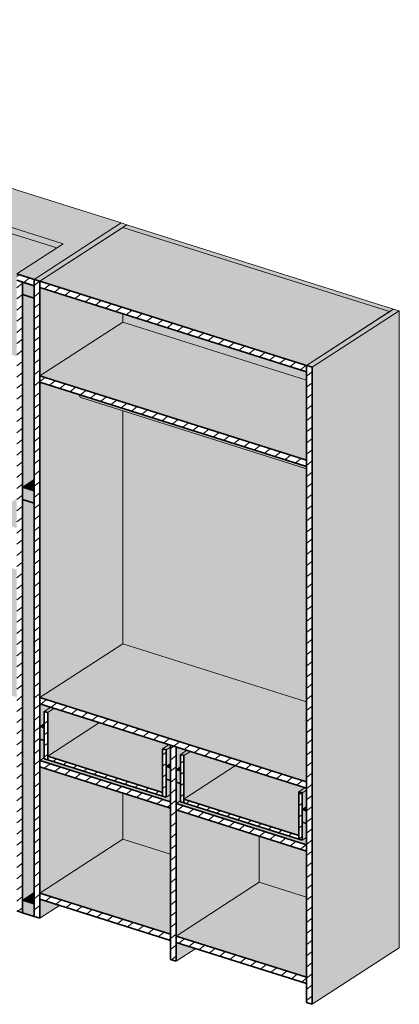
# Model space of a CAD drawing. Header units: centimetres. Extents: x 11682 to 15279, y -243 to 11866.
# Tile 11 of 13: x 14041 to 14149, y 1823 to 2101. Entities that reach past the tile are written whole.
import ezdxf

# ---------------------------------------------------------------- set-up
doc = ezdxf.new("R2010")
doc.units = ezdxf.units.CM
doc.layers.add('A-GENM', color=13, linetype='Continuous', lineweight=18)
pattern_1 = [(37.662, (124843.323, 63795.087), (-1.449587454, 2.034158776), [])]

# ---------------------------------------------------------------- blocks, each defined once
blk = doc.blocks.new('FURN_Sp_Lozko 2-02Nrozk - E25-LZ-01-10197810-E25-LZ-02 Copy 1')
at = {"layer": 'A-GENM'}
for points in [[(16542.01, 2028.03), (16566.63, 2043.99), (16384.59, 2101.47), (16359.97, 2085.51), (16376.37, 2080.33), (16389.54, 2088.87), (16550.27, 2038.13), (16537.09, 2029.59), (16540.59, 2028.49)], [(16548.42, 2036.93), (16550.27, 2038.13), (16389.54, 2088.87), (16389.54, 2087.09), (16547.62, 2037.18)], [(16543.65, 2027.52), (16568.27, 2043.47), (16566.63, 2043.99), (16542.01, 2028.03)], [(16619.1, 2003.7), (16642.57, 2018.91), (16567.13, 2042.73), (16543.65, 2027.52), (16584.84, 2014.51)], [(16642.57, 2018.91), (16643.72, 2019.65), (16568.27, 2043.47), (16567.13, 2042.73), (16641.86, 2019.14)], [(16620.74, 2003.18), (16645.36, 2019.14), (16643.72, 2019.65), (16619.1, 2003.7)], [(16620.74, 1823.03), (16645.36, 1838.99), (16645.36, 2019.14), (16620.74, 2003.18), (16620.74, 1838.76)], [(16619.1, 1976.94), (16619.1, 1999.57), (16567.13, 2015.98), (16543.65, 2000.76), (16619.08, 1976.95)], [(16619.1, 1974.48), (16619.08, 1975.17), (16554.83, 1995.45), (16554.85, 1995.19), (16554.94, 1994.92), (16555.08, 1994.73), (16555.25, 1994.64), (16619.08, 1974.49)], [(16542.01, 1968.28), (16542.01, 1971.44), (16538.73, 1969.32)], [(16619.1, 1885.98), (16619.1, 1908.6), (16567.13, 1925.01), (16543.65, 1909.8), (16596.91, 1892.98)], [(16545.87, 1893.22), (16560.49, 1902.7), (16547.72, 1906.73), (16545.87, 1905.53), (16545.87, 1893.39)], [(16544.88, 1901.18), (16544.88, 1902.37), (16543.65, 1901.57)], [(16578.34, 1882.97), (16578.34, 1895.28), (16580.19, 1896.48), (16560.49, 1902.7), (16545.87, 1893.22), (16567.72, 1886.32)], [(16584.41, 1881.05), (16599.03, 1890.53), (16586.26, 1894.56), (16584.41, 1893.36), (16584.41, 1881.23)], [(16580.56, 1880.31), (16580.56, 1882.39), (16579.33, 1881.59), (16544.88, 1892.46), (16544.88, 1892.76), (16543.65, 1891.96), (16579.33, 1880.7)], [(16580.56, 1889.92), (16580.56, 1891.11), (16579.33, 1890.31)], [(16583.43, 1889.02), (16583.43, 1890.2), (16582.2, 1889.4)], [(16616.88, 1870.8), (16616.88, 1883.11), (16618.73, 1884.31), (16599.03, 1890.53), (16584.41, 1881.05), (16605.67, 1874.34)], [(16619.1, 1868.14), (16619.1, 1870.22), (16617.87, 1869.42), (16583.43, 1880.29), (16583.43, 1880.59), (16582.2, 1879.79), (16617.87, 1868.53)], [(16619.1, 1877.75), (16619.1, 1878.94), (16617.87, 1878.14)], [(16580.56, 1842.85), (16580.56, 1865.48), (16567.13, 1869.72), (16543.65, 1854.5), (16568.27, 1846.73)], [(16619.1, 1830.68), (16619.1, 1853.31), (16605.67, 1857.55), (16582.2, 1842.33), (16605.67, 1834.92)], [(16542.01, 1851.45), (16542.01, 1854.62), (16538.73, 1852.49), (16539.95, 1852.1)]]:
    blk.add_hatch(color=256, dxfattribs=at).paths.add_polyline_path(points)
h = blk.add_hatch(color=256, dxfattribs=at)
h.paths.add_polyline_path([(16537.09, 1909.91), (16537.09, 1945.97), (16390, 1992.41), (16390, 1954), (16392.36, 1955.53), (16392.51, 1955.56), (16533.81, 1910.95)])
h.paths.add_polyline_path([(16537.09, 1957.68), (16537.09, 1966.07), (16535.45, 1965), (16390, 2010.93), (16390, 2004.12), (16520.46, 1962.93)])
h.paths.add_polyline_path([(16537.09, 2006.23), (16537.09, 2029.59), (16548.42, 2036.93), (16390, 2086.94), (16390, 2050.32), (16392.36, 2051.84), (16392.51, 2051.88), (16519.42, 2011.81)])
h = blk.add_hatch(dxfattribs=at)
h.set_pattern_fill('FP_5', color=256, style=0, pattern_type=2)
h.set_pattern_definition(pattern_1)
h.paths.add_polyline_path([(16542.01, 2026.25), (16542.01, 2028.03), (16537.09, 2029.59), (16537.09, 2027.8), (16541.8, 2026.32)])
h.paths.add_polyline_path([(16376.37, 2078.55), (16376.37, 2080.33), (16359.97, 2085.51), (16359.97, 2083.73), (16376.19, 2078.61)])
h = blk.add_hatch(dxfattribs=at)
h.set_pattern_fill('FP_5', color=256, style=0, pattern_type=2)
h.set_pattern_definition(pattern_1)
h.paths.add_polyline_path([(16538.73, 1848.92), (16538.73, 2027.29), (16537.09, 2027.8), (16537.09, 1849.44)])
h = blk.add_hatch(color=256, dxfattribs=at)
h.paths.add_polyline_path([(16542.01, 1847.89), (16542.01, 1851.45), (16538.73, 1852.49), (16538.73, 1848.92)])
h.paths.add_polyline_path([(16542.01, 1964.71), (16542.01, 1968.28), (16538.73, 1969.32), (16538.73, 1965.75)])
h.paths.add_polyline_path([(16542.01, 2022.68), (16542.01, 2026.25), (16538.73, 2027.29), (16538.73, 2023.72)])
h = blk.add_hatch(dxfattribs=at)
h.set_pattern_fill('FP_5', color=256, style=0, pattern_type=2)
h.set_pattern_definition(pattern_1)
h.paths.add_polyline_path([(16543.65, 1847.37), (16543.65, 2027.52), (16542.01, 2028.03), (16542.01, 1847.89)])
h = blk.add_hatch(dxfattribs=at)
h.set_pattern_fill('FP_5', color=256, style=0, pattern_type=2)
h.set_pattern_definition(pattern_1)
h.paths.add_polyline_path([(16619.1, 2001.91), (16619.1, 2003.7), (16543.65, 2027.52), (16543.65, 2025.73), (16613.45, 2003.7)])
h = blk.add_hatch(color=256, dxfattribs=at)
h.paths.add_polyline_path([(16543.65, 1847.37), (16549.21, 1850.97), (16543.65, 1852.72)])
h.paths.add_polyline_path([(16543.65, 1854.5), (16567.13, 1869.72), (16567.13, 1882.76), (16543.65, 1890.18), (16543.65, 1858)])
h.paths.add_polyline_path([(16543.65, 1891.96), (16544.88, 1892.76), (16544.88, 1897.62), (16543.65, 1898.01), (16543.65, 1892.15)])
h.paths.add_polyline_path([(16543.65, 1901.57), (16544.88, 1902.37), (16544.88, 1905.84), (16546.74, 1907.04), (16543.65, 1908.01), (16543.65, 1905.53)])
h.paths.add_polyline_path([(16543.65, 1909.8), (16567.13, 1925.01), (16567.13, 1990.89), (16555.25, 1994.64), (16555.08, 1994.73), (16554.94, 1994.92), (16554.85, 1995.19), (16554.82, 1995.45), (16543.65, 1998.98), (16543.65, 1919.74)])
h.paths.add_polyline_path([(16543.65, 2000.76), (16567.13, 2015.98), (16567.13, 2018.32), (16543.65, 2025.73), (16543.65, 2001.91)])
h = blk.add_hatch(color=256, dxfattribs=at)
h.paths.add_polyline_path([(16538.73, 1852.49), (16542.01, 1854.62), (16542.01, 1964.71), (16538.73, 1965.75), (16538.73, 1854.5)])
h.paths.add_polyline_path([(16538.73, 1969.32), (16542.01, 1971.44), (16542.01, 2022.68), (16538.73, 2023.72), (16538.73, 1970.49)])
h = blk.add_hatch(color=256, dxfattribs=at)
h.paths.add_polyline_path([(16619.1, 1853.31), (16619.1, 1866.36), (16605.67, 1870.6), (16605.67, 1857.55)])
h.paths.add_polyline_path([(16580.56, 1865.48), (16580.56, 1878.52), (16567.13, 1882.76), (16567.13, 1869.72)])
h.paths.add_polyline_path([(16619.1, 1908.6), (16619.08, 1974.49), (16567.13, 1990.89), (16567.13, 1925.01), (16615.32, 1909.8)])
h.paths.add_polyline_path([(16619.1, 1999.57), (16619.1, 2001.91), (16567.13, 2018.32), (16567.13, 2015.98), (16611.68, 2001.91)])
h = blk.add_hatch(dxfattribs=at)
h.set_pattern_fill('FP_5', color=256, style=0, pattern_type=2)
h.set_pattern_definition(pattern_1)
h.paths.add_polyline_path([(16620.74, 1823.03), (16620.74, 2003.18), (16619.1, 2003.7), (16619.1, 1823.55)])
h = blk.add_hatch(dxfattribs=at)
h.set_pattern_fill('FP_5', color=256, style=0, pattern_type=2)
h.set_pattern_definition(pattern_1)
h.paths.add_polyline_path([(16619.1, 1975.16), (16619.08, 1976.95), (16543.65, 2000.76), (16543.65, 1998.98), (16619.08, 1975.17)])
h = blk.add_hatch(dxfattribs=at)
h.set_pattern_fill('FP_5', color=256, style=0, pattern_type=2)
h.set_pattern_definition(pattern_1)
h.paths.add_polyline_path([(16619.1, 1884.19), (16619.1, 1885.98), (16543.65, 1909.8), (16543.65, 1908.01), (16613.45, 1885.98)])
h = blk.add_hatch(color=256, dxfattribs=at)
h.paths.add_polyline_path([(16579.33, 1894.97), (16580.56, 1895.76), (16580.56, 1896.36), (16580.19, 1896.48), (16578.34, 1895.28)])
h.paths.add_polyline_path([(16545.87, 1905.53), (16547.72, 1906.73), (16546.74, 1907.04), (16544.88, 1905.84)])
h = blk.add_hatch(dxfattribs=at)
h.set_pattern_fill('FP_5', color=256, style=0, pattern_type=2)
h.set_pattern_definition(pattern_1)
h.paths.add_polyline_path([(16579.33, 1881.59), (16579.33, 1894.97), (16578.34, 1895.28), (16578.34, 1881.9)])
h.paths.add_polyline_path([(16545.87, 1892.15), (16545.87, 1905.53), (16544.88, 1905.84), (16544.88, 1892.46)])
h = blk.add_hatch(color=256, dxfattribs=at)
h.paths.add_polyline_path([(16580.56, 1886.35), (16580.56, 1889.92), (16579.33, 1890.31), (16579.33, 1886.74)])
h.paths.add_polyline_path([(16544.88, 1897.62), (16544.88, 1901.18), (16543.65, 1901.57), (16543.65, 1898.01)])
h = blk.add_hatch(dxfattribs=at)
h.set_pattern_fill('FP_5', color=256, style=0, pattern_type=2)
h.set_pattern_definition(pattern_1)
h.paths.add_polyline_path([(16582.2, 1835.2), (16582.2, 1895.84), (16580.56, 1896.36), (16580.56, 1835.72)])
h = blk.add_hatch(color=256, dxfattribs=at)
h.paths.add_polyline_path([(16579.33, 1881.59), (16580.56, 1882.39), (16580.56, 1886.35), (16579.33, 1886.74), (16579.33, 1882.97)])
h.paths.add_polyline_path([(16579.33, 1890.31), (16580.56, 1891.11), (16580.56, 1895.76), (16579.33, 1894.97), (16579.33, 1891.96)])
h = blk.add_hatch(color=256, dxfattribs=at)
h.paths.add_polyline_path([(16582.2, 1835.2), (16587.75, 1838.8), (16582.2, 1840.55), (16582.2, 1838.76)])
h.paths.add_polyline_path([(16582.2, 1842.33), (16605.67, 1857.55), (16605.67, 1870.6), (16582.2, 1878.01), (16582.2, 1857.55)])
h.paths.add_polyline_path([(16582.2, 1879.79), (16583.43, 1880.59), (16583.43, 1885.45), (16582.2, 1885.84), (16582.2, 1879.98)])
h.paths.add_polyline_path([(16582.2, 1889.4), (16583.43, 1890.2), (16583.43, 1893.67), (16585.28, 1894.87), (16582.2, 1895.84), (16582.2, 1892.98)])
h = blk.add_hatch(color=256, dxfattribs=at)
h.paths.add_polyline_path([(16617.87, 1882.8), (16619.1, 1883.59), (16619.1, 1884.19), (16618.73, 1884.31), (16616.88, 1883.11)])
h.paths.add_polyline_path([(16584.41, 1893.36), (16586.26, 1894.56), (16585.28, 1894.87), (16583.43, 1893.67)])
h = blk.add_hatch(dxfattribs=at)
h.set_pattern_fill('FP_5', color=256, style=0, pattern_type=2)
h.set_pattern_definition(pattern_1)
h.paths.add_polyline_path([(16617.87, 1869.42), (16617.87, 1882.8), (16616.88, 1883.11), (16616.88, 1869.73)])
h.paths.add_polyline_path([(16584.41, 1879.98), (16584.41, 1893.36), (16583.43, 1893.67), (16583.43, 1880.29)])
h = blk.add_hatch(dxfattribs=at)
h.set_pattern_fill('FP_5', color=256, style=0, pattern_type=2)
h.set_pattern_definition(pattern_1)
h.paths.add_polyline_path([(16580.56, 1878.52), (16580.56, 1880.31), (16543.65, 1891.96), (16543.65, 1890.18), (16580.35, 1878.59)])
h = blk.add_hatch(dxfattribs=at)
h.set_pattern_fill('FP_5', color=256, style=0, pattern_type=2)
h.set_pattern_definition(pattern_1)
h.paths.add_polyline_path([(16578.34, 1881.9), (16578.34, 1882.97), (16545.87, 1893.22), (16545.87, 1892.15), (16574.95, 1882.97)])
h = blk.add_hatch(color=256, dxfattribs=at)
h.paths.add_polyline_path([(16619.1, 1874.19), (16619.1, 1877.75), (16617.87, 1878.14), (16617.87, 1874.57)])
h.paths.add_polyline_path([(16583.43, 1885.45), (16583.43, 1889.02), (16582.2, 1889.4), (16582.2, 1885.84)])
h = blk.add_hatch(color=256, dxfattribs=at)
h.paths.add_polyline_path([(16617.87, 1869.42), (16619.1, 1870.22), (16619.1, 1874.19), (16617.87, 1874.57), (16617.87, 1870.8)])
h.paths.add_polyline_path([(16617.87, 1878.14), (16619.1, 1878.94), (16619.1, 1883.59), (16617.87, 1882.8), (16617.87, 1879.79)])
h = blk.add_hatch(dxfattribs=at)
h.set_pattern_fill('FP_5', color=256, style=0, pattern_type=2)
h.set_pattern_definition(pattern_1)
h.paths.add_polyline_path([(16619.1, 1866.36), (16619.1, 1868.14), (16582.2, 1879.79), (16582.2, 1878.01), (16613.45, 1868.14)])
h = blk.add_hatch(dxfattribs=at)
h.set_pattern_fill('FP_5', color=256, style=0, pattern_type=2)
h.set_pattern_definition(pattern_1)
h.paths.add_polyline_path([(16616.88, 1869.73), (16616.88, 1870.8), (16584.41, 1881.05), (16584.41, 1879.98), (16613.49, 1870.8)])
h = blk.add_hatch(dxfattribs=at)
h.set_pattern_fill('FP_5', color=256, style=0, pattern_type=2)
h.set_pattern_definition(pattern_1)
h.paths.add_polyline_path([(16580.56, 1841.07), (16580.56, 1842.85), (16543.65, 1854.5), (16543.65, 1852.72), (16580.35, 1841.13)])
h = blk.add_hatch(dxfattribs=at)
h.set_pattern_fill('FP_5', color=256, style=0, pattern_type=2)
h.set_pattern_definition(pattern_1)
h.paths.add_polyline_path([(16619.1, 1828.9), (16619.1, 1830.68), (16582.2, 1842.33), (16582.2, 1840.55), (16613.45, 1830.68)])
for p, q in [((16566.63, 2043.99), (16384.59, 2101.47)), ((16389.54, 2088.87), (16550.27, 2038.13)), ((16548.42, 2036.93), (16389.54, 2087.09)), ((16566.63, 2043.99), (16542.01, 2028.03)), ((16542.01, 2028.03), (16566.63, 2043.99)), ((16568.27, 2043.47), (16566.63, 2043.99)), ((16543.65, 2027.52), (16568.27, 2043.47)), ((16567.13, 2042.73), (16543.65, 2027.52)), ((16568.27, 2043.47), (16567.13, 2042.73)), ((16642.57, 2018.91), (16567.13, 2042.73)), ((16567.13, 2042.73), (16642.57, 2018.91)), ((16643.72, 2019.65), (16568.27, 2043.47)), ((16550.27, 2038.13), (16537.09, 2029.59)), ((16643.72, 2019.65), (16619.1, 2003.7)), ((16619.1, 2003.7), (16642.57, 2018.91)), ((16620.74, 2003.18), (16645.36, 2019.14)), ((16642.57, 2018.91), (16643.72, 2019.65)), ((16645.36, 2019.14), (16643.72, 2019.65)), ((16645.36, 1838.99), (16645.36, 2019.14)), ((16567.13, 2015.98), (16543.65, 2000.76)), ((16567.13, 2018.32), (16567.13, 2015.98)), ((16619.1, 1999.57), (16567.13, 2015.98)), ((16555.23, 1994.64), (16619.08, 1974.48)), ((16567.13, 1990.89), (16567.13, 1925.01)), ((16538.73, 1969.32), (16542.01, 1971.44)), ((16567.13, 1925.01), (16543.65, 1909.8)), ((16619.1, 1908.6), (16567.13, 1925.01)), ((16546.74, 1907.04), (16544.88, 1905.84)), ((16545.87, 1905.53), (16547.72, 1906.73)), ((16544.88, 1902.37), (16543.65, 1901.57)), ((16560.49, 1902.7), (16545.87, 1893.22)), ((16580.19, 1896.48), (16578.34, 1895.28)), ((16579.33, 1894.97), (16580.56, 1895.76)), ((16585.28, 1894.87), (16583.43, 1893.67)), ((16584.41, 1893.36), (16586.26, 1894.56)), ((16544.88, 1892.76), (16543.65, 1891.96)), ((16580.56, 1891.11), (16579.33, 1890.31)), ((16583.43, 1890.2), (16582.2, 1889.4)), ((16599.03, 1890.53), (16584.41, 1881.05)), ((16567.13, 1882.76), (16567.13, 1869.72)), ((16580.56, 1882.39), (16579.33, 1881.59)), ((16618.73, 1884.31), (16616.88, 1883.11)), ((16617.87, 1882.8), (16619.1, 1883.59)), ((16583.43, 1880.59), (16582.2, 1879.79)), ((16619.1, 1878.94), (16617.87, 1878.14)), ((16567.13, 1869.72), (16543.65, 1854.5)), ((16580.56, 1865.48), (16567.13, 1869.72)), ((16605.67, 1857.55), (16605.67, 1870.6)), ((16619.1, 1870.22), (16617.87, 1869.42)), ((16605.67, 1857.55), (16582.2, 1842.33)), ((16619.1, 1853.31), (16605.67, 1857.55)), ((16538.73, 1852.49), (16542.01, 1854.62)), ((16549.21, 1850.97), (16543.65, 1847.37)), ((16587.75, 1838.8), (16582.2, 1835.2)), ((16645.36, 1838.99), (16620.74, 1823.03))]:
    blk.add_line(p, q, dxfattribs=at)
at = {"layer": 'A-GENM', "lineweight": 35}
for p, q in [((16542.01, 2028.03), (16537.09, 2029.59)), ((16538.73, 2027.29), (16537.09, 2027.8)), ((16537.09, 2027.8), (16542.01, 2026.25)), ((16538.73, 1848.92), (16538.73, 2027.29)), ((16538.73, 2027.29), (16538.73, 2023.72)), ((16542.01, 2026.25), (16538.73, 2027.29)), ((16543.65, 2027.52), (16542.01, 2028.03)), ((16542.01, 2028.03), (16542.01, 1847.89)), ((16542.01, 2026.25), (16542.01, 2028.03)), ((16619.1, 2003.7), (16543.65, 2027.52)), ((16543.65, 2027.52), (16543.65, 2025.73)), ((16543.65, 1847.37), (16543.65, 2027.52)), ((16542.01, 2022.68), (16542.01, 2026.25)), ((16543.65, 2025.73), (16619.1, 2001.91)), ((16538.73, 2023.72), (16542.01, 2022.68)), ((16620.74, 2003.18), (16619.1, 2003.7)), ((16619.1, 2003.7), (16619.1, 1823.55)), ((16619.1, 2001.91), (16619.1, 2003.7)), ((16620.74, 1823.03), (16620.74, 2003.18)), ((16619.1, 1976.94), (16543.65, 2000.76)), ((16543.65, 2000.76), (16543.65, 1998.98)), ((16543.65, 1998.98), (16619.1, 1975.16)), ((16619.1, 1975.16), (16619.1, 1976.94)), ((16538.73, 1969.32), (16538.73, 1965.75)), ((16542.01, 1968.28), (16538.73, 1969.32)), ((16542.01, 1964.71), (16542.01, 1968.28)), ((16538.73, 1965.75), (16542.01, 1964.71)), ((16619.1, 1885.98), (16543.65, 1909.8)), ((16543.65, 1909.8), (16543.65, 1908.01)), ((16543.65, 1908.01), (16619.1, 1884.19)), ((16545.87, 1905.53), (16544.88, 1905.84)), ((16544.88, 1905.84), (16544.88, 1892.46)), ((16545.87, 1892.15), (16545.87, 1905.53)), ((16544.88, 1901.18), (16543.65, 1901.57)), ((16543.65, 1901.57), (16543.65, 1898.01)), ((16544.88, 1897.62), (16544.88, 1901.18)), ((16543.65, 1898.01), (16544.88, 1897.62)), ((16582.2, 1895.84), (16580.56, 1896.36)), ((16580.56, 1896.36), (16580.56, 1835.72)), ((16579.33, 1894.97), (16578.34, 1895.28)), ((16578.34, 1895.28), (16578.34, 1881.9)), ((16579.33, 1881.59), (16579.33, 1894.97)), ((16582.2, 1835.2), (16582.2, 1895.84)), ((16584.41, 1893.36), (16583.43, 1893.67)), ((16583.43, 1893.67), (16583.43, 1880.29)), ((16580.56, 1880.31), (16543.65, 1891.96)), ((16543.65, 1891.96), (16543.65, 1890.18)), ((16544.88, 1892.46), (16545.87, 1892.15)), ((16578.34, 1882.97), (16545.87, 1893.22)), ((16545.87, 1893.22), (16545.87, 1892.15)), ((16545.87, 1892.15), (16578.34, 1881.9)), ((16584.41, 1879.98), (16584.41, 1893.36)), ((16543.65, 1890.18), (16580.56, 1878.52)), ((16580.56, 1889.92), (16579.33, 1890.31)), ((16579.33, 1890.31), (16579.33, 1886.74)), ((16580.56, 1886.35), (16580.56, 1889.92)), ((16583.43, 1889.02), (16582.2, 1889.4)), ((16582.2, 1889.4), (16582.2, 1885.84)), ((16583.43, 1885.45), (16583.43, 1889.02)), ((16579.33, 1886.74), (16580.56, 1886.35)), ((16582.2, 1885.84), (16583.43, 1885.45)), ((16619.1, 1884.19), (16619.1, 1885.98)), ((16578.34, 1881.9), (16578.34, 1882.97)), ((16617.87, 1882.8), (16616.88, 1883.11)), ((16616.88, 1883.11), (16616.88, 1869.73)), ((16617.87, 1869.42), (16617.87, 1882.8)), ((16578.34, 1881.9), (16579.33, 1881.59)), ((16580.56, 1878.52), (16580.56, 1880.31)), ((16619.1, 1868.14), (16582.2, 1879.79)), ((16582.2, 1879.79), (16582.2, 1878.01)), ((16583.43, 1880.29), (16584.41, 1879.98)), ((16616.88, 1870.8), (16584.41, 1881.05)), ((16584.41, 1881.05), (16584.41, 1879.98)), ((16584.41, 1879.98), (16616.88, 1869.73)), ((16582.2, 1878.01), (16619.1, 1866.36)), ((16619.1, 1877.75), (16617.87, 1878.14)), ((16617.87, 1878.14), (16617.87, 1874.57)), ((16619.1, 1874.19), (16619.1, 1877.75)), ((16617.87, 1874.57), (16619.1, 1874.19)), ((16616.88, 1869.73), (16616.88, 1870.8)), ((16616.88, 1869.73), (16617.87, 1869.42)), ((16619.1, 1866.36), (16619.1, 1868.14)), ((16580.56, 1842.85), (16543.65, 1854.5)), ((16543.65, 1854.5), (16543.65, 1852.72)), ((16538.73, 1852.49), (16538.73, 1848.92)), ((16542.01, 1851.45), (16538.73, 1852.49)), ((16543.65, 1852.72), (16580.56, 1841.07)), ((16537.09, 1849.44), (16538.73, 1848.92)), ((16538.73, 1848.92), (16542.01, 1847.89)), ((16542.01, 1847.89), (16542.01, 1851.45)), ((16542.01, 1847.89), (16543.65, 1847.37)), ((16580.56, 1841.07), (16580.56, 1842.85)), ((16619.1, 1830.68), (16582.2, 1842.33)), ((16582.2, 1842.33), (16582.2, 1840.55)), ((16582.2, 1840.55), (16619.1, 1828.9)), ((16580.56, 1835.72), (16582.2, 1835.2)), ((16619.1, 1828.9), (16619.1, 1830.68)), ((16619.1, 1823.55), (16620.74, 1823.03))]:
    blk.add_line(p, q, dxfattribs=at)
at = {"layer": 'A-GENM'}
blk.add_polyline3d([(16555.25, 1994.64, 0), (16555.08, 1994.73, 0), (16554.94, 1994.92, 0), (16554.85, 1995.19, 0), (16554.83, 1995.44, 0)], dxfattribs=at)

msp = doc.modelspace()

# ---------------------------------------------------------------- block references
at = {"layer": 'A-GENM'}
msp.add_blockref('FURN_Sp_Lozko 2-02Nrozk - E25-LZ-01-10197810-E25-LZ-02 Copy 1', (-2496.72, 0), dxfattribs=at)

doc.saveas('drawing.dxf')
